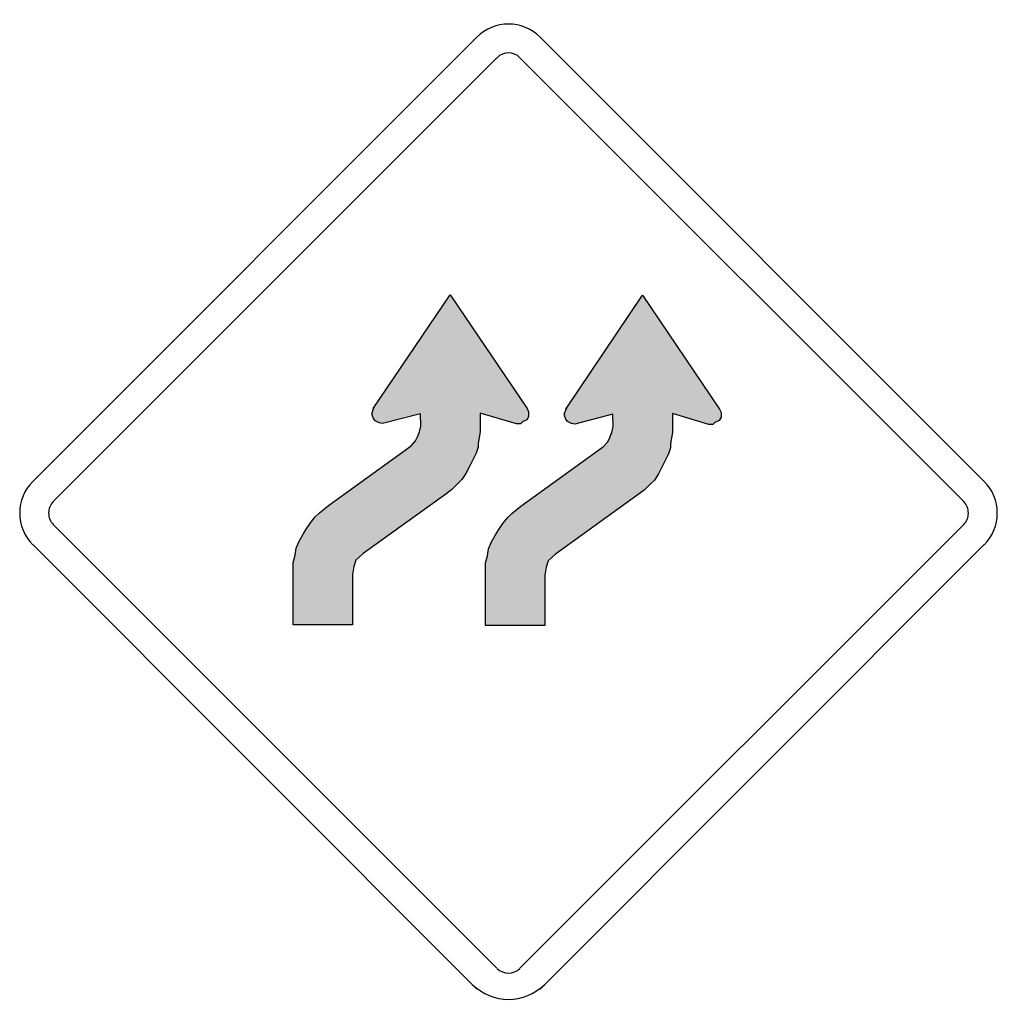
# Model space of a CAD drawing. Header units: inches. Extents: x -0.5 to 0.5, y -0.5 to 0.5.
import ezdxf

# ---------------------------------------------------------------- set-up
doc = ezdxf.new("R2010")
doc.units = ezdxf.units.IN
doc.header["$MEASUREMENT"] = 0

msp = doc.modelspace()

# ---------------------------------------------------------------- hatches: boundary and pattern name
for points in [[(-0.2201, -0.1158), (-0.2201, -0.0641), (-0.2203, -0.059), (-0.2203, -0.0518), (-0.2182, -0.0445), (-0.2172, -0.0373), (-0.2141, -0.0301), (-0.21, -0.0229), (-0.2068, -0.0177), (-0.2027, -0.0115), (-0.1976, -0.0053), (-0.1934, -0.0011), (-0.1842, 0.0063), (-0.0996, 0.0673), (-0.0952, 0.0723), (-0.0931, 0.0764), (-0.0911, 0.0816), (-0.0898, 0.0876), (-0.09, 0.1002), (-0.1289, 0.0902), (-0.1324, 0.0909), (-0.1365, 0.093), (-0.1386, 0.0961), (-0.1397, 0.1002), (-0.1376, 0.1064), (-0.1383, 0.1055), (-0.0596, 0.2219), (0.0191, 0.1055), (0.0206, 0.1022), (0.0206, 0.0971), (0.0186, 0.094), (0.0144, 0.0919), (0.0123, 0.0898), (0.0082, 0.0898), (-0.0291, 0.1009), (-0.0291, 0.0876), (-0.029, 0.0816), (-0.0311, 0.0702), (-0.0311, 0.066), (-0.0331, 0.0599), (-0.0363, 0.0537), (-0.0393, 0.0475), (-0.0435, 0.0392), (-0.0476, 0.0329), (-0.0518, 0.0289), (-0.058, 0.0226), (-0.0641, 0.0181), (-0.1487, -0.0428), (-0.1562, -0.0497), (-0.1582, -0.0559), (-0.1593, -0.0621), (-0.1596, -0.0641), (-0.1596, -0.1158), (-0.2201, -0.1158)], [(-0.0234, -0.1165), (-0.0234, -0.0647), (-0.0235, -0.0597), (-0.0235, -0.0524), (-0.0215, -0.0452), (-0.0204, -0.0379), (-0.0173, -0.0307), (-0.0132, -0.0235), (-0.01, -0.0183), (-0.0059, -0.0121), (-0.0008, -0.0059), (0.0034, -0.0017), (0.0126, 0.0057), (0.0972, 0.0666), (0.1016, 0.0716), (0.1037, 0.0758), (0.1057, 0.081), (0.107, 0.087), (0.1068, 0.0996), (0.0679, 0.0896), (0.0643, 0.0903), (0.0602, 0.0923), (0.0582, 0.0954), (0.0571, 0.0996), (0.0592, 0.1057), (0.0585, 0.1049), (0.1371, 0.2213), (0.2159, 0.1049), (0.2174, 0.1016), (0.2174, 0.0965), (0.2154, 0.0934), (0.2112, 0.0913), (0.2091, 0.0892), (0.205, 0.0892), (0.1677, 0.1003), (0.1677, 0.087), (0.1678, 0.081), (0.1657, 0.0696), (0.1657, 0.0654), (0.1637, 0.0593), (0.1605, 0.0531), (0.1575, 0.0468), (0.1533, 0.0386), (0.1492, 0.0323), (0.145, 0.0283), (0.1388, 0.022), (0.1327, 0.0175), (0.0481, -0.0434), (0.0406, -0.0504), (0.0385, -0.0566), (0.0375, -0.0628), (0.0372, -0.0647), (0.0372, -0.1165), (-0.0234, -0.1165)]]:
    msp.add_hatch(color=7).paths.add_polyline_path(points)

# ---------------------------------------------------------------- linework, layer by layer
at = {"color": 7}
for p, q in [((-0.4867, 0.0309), (-0.0323, 0.4853)), ((0.0323, 0.4853), (0.4867, 0.0309)), ((-0.4656, 0.0104), (-0.0118, 0.4641)), ((0.0117, 0.4641), (0.4656, 0.0104)), ((-0.0118, -0.4669), (-0.4656, -0.0131)), ((0.4656, -0.0131), (0.0117, -0.4669)), ((-0.0323, -0.4881), (-0.4867, -0.0337)), ((0.4867, -0.0337), (0.0323, -0.4881))]:
    msp.add_line(p, q, dxfattribs=at)
for points in [[(-0.2201, -0.1158), (-0.2201, -0.0641), (-0.2203, -0.059), (-0.2203, -0.0518), (-0.2182, -0.0445), (-0.2172, -0.0373), (-0.2141, -0.0301), (-0.21, -0.0229), (-0.2068, -0.0177), (-0.2027, -0.0115), (-0.1976, -0.0053), (-0.1934, -0.0011), (-0.1842, 0.0063), (-0.0996, 0.0673), (-0.0952, 0.0723), (-0.0931, 0.0764), (-0.0911, 0.0816), (-0.0898, 0.0876), (-0.09, 0.1002), (-0.1289, 0.0902), (-0.1324, 0.0909), (-0.1365, 0.093), (-0.1386, 0.0961), (-0.1397, 0.1002), (-0.1376, 0.1064), (-0.1383, 0.1055), (-0.0596, 0.2219), (0.0191, 0.1055), (0.0206, 0.1022), (0.0206, 0.0971), (0.0186, 0.094), (0.0144, 0.0919), (0.0123, 0.0898), (0.0082, 0.0898), (-0.0291, 0.1009), (-0.0291, 0.0876), (-0.029, 0.0816), (-0.0311, 0.0702), (-0.0311, 0.066), (-0.0331, 0.0599), (-0.0363, 0.0537), (-0.0393, 0.0475), (-0.0435, 0.0392), (-0.0476, 0.0329), (-0.0518, 0.0289), (-0.058, 0.0226), (-0.0641, 0.0181), (-0.1487, -0.0428), (-0.1562, -0.0497), (-0.1582, -0.0559), (-0.1593, -0.0621), (-0.1596, -0.0641), (-0.1596, -0.1158), (-0.2201, -0.1158)], [(-0.0234, -0.1165), (-0.0234, -0.0647), (-0.0235, -0.0597), (-0.0235, -0.0524), (-0.0215, -0.0452), (-0.0204, -0.0379), (-0.0173, -0.0307), (-0.0132, -0.0235), (-0.01, -0.0183), (-0.0059, -0.0121), (-0.0008, -0.0059), (0.0034, -0.0017), (0.0126, 0.0057), (0.0972, 0.0666), (0.1016, 0.0716), (0.1037, 0.0758), (0.1057, 0.081), (0.107, 0.087), (0.1068, 0.0996), (0.0679, 0.0896), (0.0643, 0.0903), (0.0602, 0.0923), (0.0582, 0.0954), (0.0571, 0.0996), (0.0592, 0.1057), (0.0585, 0.1049), (0.1371, 0.2213), (0.2159, 0.1049), (0.2174, 0.1016), (0.2174, 0.0965), (0.2154, 0.0934), (0.2112, 0.0913), (0.2091, 0.0892), (0.205, 0.0892), (0.1677, 0.1003), (0.1677, 0.087), (0.1678, 0.081), (0.1657, 0.0696), (0.1657, 0.0654), (0.1637, 0.0593), (0.1605, 0.0531), (0.1575, 0.0468), (0.1533, 0.0386), (0.1492, 0.0323), (0.145, 0.0283), (0.1388, 0.022), (0.1327, 0.0175), (0.0481, -0.0434), (0.0406, -0.0504), (0.0385, -0.0566), (0.0375, -0.0628), (0.0372, -0.0647), (0.0372, -0.1165), (-0.0234, -0.1165)]]:
    msp.add_lwpolyline(points, close=True, dxfattribs=at)
for points in [[(0.0324, 0.4852), (0.0145, 0.5031), (-0.0145, 0.5031), (-0.0324, 0.4852)], [(0.0117, 0.4642), (0.0052, 0.4707), (-0.0052, 0.4707), (-0.0117, 0.4642)], [(-0.0117, -0.467), (-0.0052, -0.4734), (0.0052, -0.4734), (0.0117, -0.467)], [(-0.037, -0.4834), (-0.0165, -0.5037), (0.0165, -0.5037), (0.037, -0.4834)]]:
    msp.add_open_spline(points, degree=3, dxfattribs=at)
for points in [[(-0.4866, 0.031), (-0.4952, 0.0224), (-0.5, 0.0108), (-0.5, -0.0014), (-0.5, -0.0135), (-0.4952, -0.0252), (-0.4866, -0.0338)], [(0.4866, -0.0338), (0.4952, -0.0252), (0.5, -0.0135), (0.5, -0.0014), (0.5, 0.0108), (0.4952, 0.0224), (0.4866, 0.031)], [(-0.4656, 0.0103), (-0.4687, 0.0072), (-0.4704, 0.003), (-0.4704, -0.0014), (-0.4704, -0.0058), (-0.4687, -0.01), (-0.4656, -0.0131)], [(0.4656, -0.0131), (0.4687, -0.01), (0.4704, -0.0058), (0.4704, -0.0014), (0.4704, 0.003), (0.4687, 0.0072), (0.4656, 0.0103)]]:
    msp.add_open_spline(points, degree=3, knots=[0, 0, 0, 0, 1, 1, 1, 2, 2, 2, 2], dxfattribs=at)

doc.saveas('drawing.dxf')
